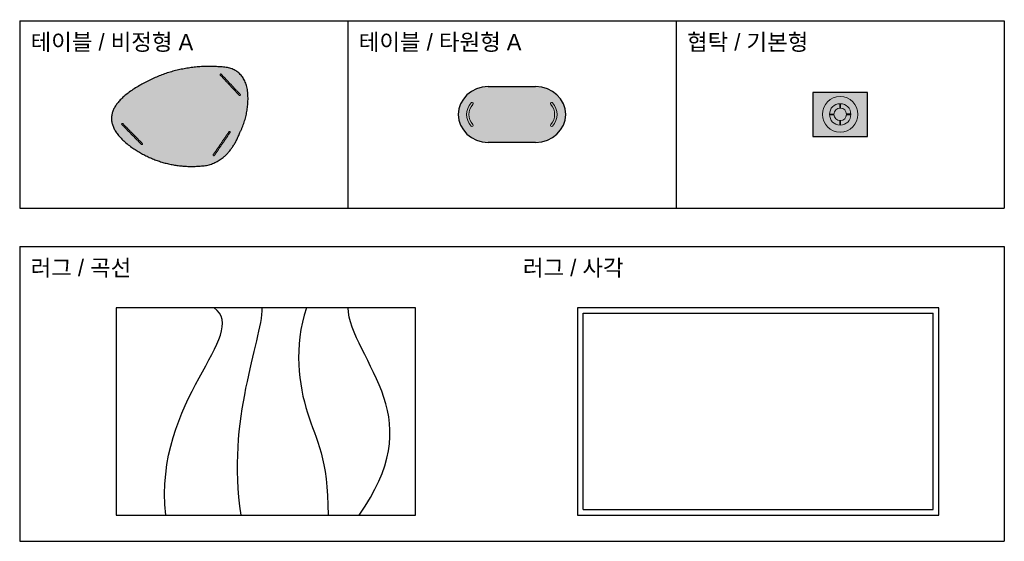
# Model space of a CAD drawing. Header units: millimetres. Extents: x 488786 to 747986, y 25193 to 95000.
# Tile 26 of 127: x 554300 to 563300, y 77235 to 82004. Entities that reach past the tile are written whole.
import ezdxf

# ---------------------------------------------------------------- set-up
doc = ezdxf.new("R2010")
doc.units = ezdxf.units.MM
for name, color, linetype in [('10. ETC', 251, 'Continuous'), ('13. TXT2', 43, 'Continuous'), ('25. 255', 255, 'Continuous'), ('6. FUR1', 181, 'Continuous'), ('9. HAT', 252, 'Continuous')]:
    doc.layers.add(name, color=color, linetype=linetype)
doc.layers.add('7. FUR2', color=241, linetype='Continuous', lineweight=5)
doc.styles.add('YUHIHA_TEXT', font='Pretendard-Regular.ttf')

# ---------------------------------------------------------------- blocks, each defined once
blk = doc.blocks.new('YUHIHA_Furniture_Table_Organic_A_Plan')
at = {"layer": '25. 255', "transparency": 33554687}
h = blk.add_hatch(color=256, dxfattribs=at)
edge = h.paths.add_edge_path(flags=0)
edge.add_spline(control_points=[(509.7, 131.3), (202.4, 454.7), (-239, 518.9)], knot_values=[0, 0, 0, 1, 1, 1], degree=2, periodic=0)
edge.add_spline(control_points=[(-239, 518.9), (-682.4, 580.7), (-588.4, 132.1)], knot_values=[0, 0, 0, 1, 1, 1], degree=2, periodic=0)
edge.add_spline(control_points=[(-588.4, 132.1), (-502, -234.4), (-192.1, -448.4)], knot_values=[0, 0, 0, 1, 1, 1], degree=2, periodic=0)
edge.add_spline(control_points=[(-192.1, -448.4), (-7.9, -554.2), (234.5, -430.6)], knot_values=[0, 0, 0, 1, 1, 1], degree=2, periodic=0)
edge.add_spline(control_points=[(234.5, -430.6), (429.1, -355.4), (550.4, -185.6)], knot_values=[0, 0, 0, 1, 1, 1], degree=2, periodic=0)
edge.add_spline(control_points=[(550.4, -185.6), (656.3, -11), (509.7, 131.3)], knot_values=[0, 0, 0, 1, 1, 1], degree=2, periodic=0)
at = {"layer": '6. FUR1', "transparency": 33554687}
for points in [[(-239, 518.9), (-682.4, 580.7), (-588.4, 132.1)], [(509.7, 131.3), (202.4, 454.7), (-239, 518.9)], [(-588.4, 132.1), (-502, -234.4), (-192.1, -448.4)], [(550.4, -185.6), (656.3, -11), (509.7, 131.3)], [(234.5, -430.6), (429.1, -355.4), (550.4, -185.6)], [(-192.1, -448.4), (-7.9, -554.2), (234.5, -430.6)]]:
    blk.add_open_spline(points, degree=2, dxfattribs=at)
at = {"layer": '7. FUR2', "transparency": 33554687}
for points in [[(-513.5, 353.5), (-515.2, 351.7), (-515.1, 349.2)], [(-515.1, 349.2), (-510, 221.8), (-504.9, 94.5)], [(-509.4, 355.5), (-511.9, 355.4), (-513.5, 353.5)], [(-505, 353.9), (-506.9, 355.6), (-509.4, 355.5)], [(-503.1, 349.7), (-503.2, 352.2), (-505, 353.9)], [(-492.8, 95), (-497.9, 222.3), (-503.1, 349.7)], [(-504.9, 94.5), (-504.6, 88.4), (-498.6, 88.7)], [(-498.6, 88.7), (-492.6, 88.9), (-492.8, 95)], [(456.8, 84.2), (455.1, 82.4), (455.1, 79.9)], [(455.1, 79.9), (457.2, -47.6), (459.3, -175)], [(461.1, 86), (458.6, 85.9), (456.8, 84.2)], [(465.4, 84.3), (463.6, 86), (461.1, 86)], [(467.2, 80.1), (467.2, 82.6), (465.4, 84.3)], [(471.4, -174.8), (469.3, -47.4), (467.2, 80.1)], [(459.3, -175), (459.4, -181.1), (465.4, -181)], [(465.4, -181), (471.5, -180.9), (471.4, -174.8)], [(167, -357.6), (43, -387.3), (-80.9, -417)], [(171.5, -358.3), (169.4, -357), (167, -357.6)], [(174.3, -362), (173.7, -359.6), (171.5, -358.3)], [(-80.9, -417), (-86.8, -418.4), (-85.4, -424.3)], [(-85.4, -424.3), (-83.9, -430.2), (-78.1, -428.8)], [(-78.1, -428.8), (45.9, -399), (169.8, -369.3)], [(169.8, -369.3), (172.2, -368.7), (173.5, -366.6)], [(173.5, -366.6), (174.8, -364.5), (174.3, -362)]]:
    blk.add_open_spline(points, degree=2, dxfattribs=at)
blk = doc.blocks.new('YUHIHA_Furniture_Table_Oval_A_Plan')
at = {"layer": '25. 255', "transparency": 33554687}
h = blk.add_hatch(color=256, dxfattribs=at)
edge = h.paths.add_edge_path(flags=0)
edge.add_line((-218.9, 232), (215.6, 232))
edge.add_ellipse((209.5, -24.7), major_axis=(-281.4, 0), ratio=0.912266, start_angle=91.24838, end_angle=268.75162, ccw=False)
edge.add_line((215.6, -281.3), (-218.9, -281.3))
edge.add_ellipse((-209.4, -24.7), major_axis=(-281.5, 0), ratio=0.912266, start_angle=631.93871, end_angle=808.06129, ccw=False)
at = {"layer": '6. FUR1', "transparency": 33554687}
for points in [[(-218.9, 232), (215.6, 232)], [(215.6, -281.3), (-218.9, -281.3)]]:
    blk.add_lwpolyline(points, dxfattribs=at)
for centre, major_axis, start_param, end_param in [((-209.4, -24.7), (281.5, 0), -4.678552, -1.604633), ((209.5, -24.7), (281.4, 0), -1.549008, 1.549008)]:
    blk.add_ellipse(centre, major_axis=major_axis, ratio=0.912266, start_param=start_param, end_param=end_param, dxfattribs=at)
at = {"layer": '7. FUR2', "transparency": 33554687}
for centre, major_axis, start_param, end_param in [((-262.4, -24.7), (0, 154.9), 0.817773, 2.325557), ((-261.4, -24.7), (0, 133.5), 0.81622, 2.325372), ((-365.7, 74), (0, 11.1), 4.001981, 7.143574), ((-365.7, -123.4), (0, 11.1), 2.306457, 5.422674)]:
    blk.add_ellipse(centre, major_axis=major_axis, ratio=0.987324, start_param=start_param, end_param=end_param, dxfattribs=at)
at = {"layer": '7. FUR2', "transparency": 33554687, "extrusion": (0, 0, -1)}
for centre, major_axis, start_param, end_param in [((362.4, 74), (0, 11.1), 4.001981, 7.143574), ((258.1, -24.7), (0, 133.5), 0.81622, 2.325372), ((259.1, -24.7), (0, 154.9), 0.817773, 2.325557), ((362.4, -123.4), (0, 11.1), 2.306457, 5.422674)]:
    blk.add_ellipse(centre, major_axis=major_axis, ratio=0.987324, start_param=start_param, end_param=end_param, dxfattribs=at)
blk = doc.blocks.new('YUHIHA_Furniture_Nightstand_Standard_Plan')
at = {"layer": '25. 255'}
blk.add_hatch(color=256, dxfattribs=at).paths.add_polyline_path([(0.25, -0.2), (0.25, 0.2), (-0.25, 0.2), (-0.25, -0.2), (0.25, -0.2)], flags=0)
at = {"layer": '6. FUR1'}
blk.add_lwpolyline([(0.25, -0.2), (0.25, 0.2), (-0.25, 0.2), (-0.25, -0.2), (0.25, -0.2)], close=True, dxfattribs=at)
at = {"layer": '7. FUR2'}
blk.add_lwpolyline([(0.1626, 0.0009, 1), (-0.1626, 0.0009, 1), (0.1626, 0.0009)], format="xyb", close=True, dxfattribs=at)
for points in [[(-0.0033, 0.0984), (-0.0033, 0.0578)], [(0.0033, 0.0984), (0.0033, 0.0578)], [(-0.0975, 0.0039), (-0.0569, 0.004)], [(0.0974, 0.0047), (0.0569, 0.0045)], [(-0.0974, -0.0028), (-0.0569, -0.0027)], [(-0.0033, -0.0965), (-0.0033, -0.056)], [(0.0033, -0.0965), (0.0033, -0.056)], [(0.0975, -0.002), (0.0569, -0.0021)]]:
    blk.add_lwpolyline(points, dxfattribs=at)
for points in [[(-0.0975, 0.0009), (-0.0975, 0.0572), (-0.0563, 0.0984), (0, 0.0984)], [(0, 0.0984), (0.0563, 0.0984), (0.0975, 0.0572), (0.0975, 0.0009)], [(0, -0.0966), (-0.0563, -0.0966), (-0.0975, -0.0554), (-0.0975, 0.0009)], [(-0.057, 0.0009), (-0.057, 0.0338), (-0.0329, 0.0579), (0, 0.0579)], [(0, -0.0561), (-0.0329, -0.0561), (-0.057, -0.032), (-0.057, 0.0009)], [(0, 0.0579), (0.0329, 0.0579), (0.057, 0.0338), (0.057, 0.0009)], [(0.057, 0.0009), (0.057, -0.032), (0.0329, -0.0561), (0, -0.0561)], [(0.0975, 0.0009), (0.0975, -0.0554), (0.0563, -0.0966), (0, -0.0966)]]:
    blk.add_open_spline(points, degree=3, dxfattribs=at)
blk = doc.blocks.new('*U310')
at = {"layer": '9. HAT'}
blk.add_lwpolyline([(0, 0), (3300, 0), (3300, 1895.93274), (0, 1895.93274)], close=True, dxfattribs=at)
at = {"layer": '9. HAT', "linetype": 'Continuous', "lineweight": -3}
for points in [[(50, 50), (50, 1845.93274)], [(50, 1845.93274), (3250, 1845.93274)], [(3250, 50), (3250, 1845.93274)], [(50, 50), (3250, 50)]]:
    blk.add_lwpolyline(points, dxfattribs=at)
blk = doc.blocks.new('*U312')
at = {"layer": '9. HAT', "transparency": 33554687}
for points, degree in [([(2736.1755, 1895.93274), (1368.0877, 1895.93274), (0, 1895.93274)], 2), ([(0, 1895.93274), (0, 947.96634), (0, 0)], 2), ([(453.6765, 0), (335.8811, 1059.14884), (1234.6178, 1652.48954), (894.3193, 1895.93274)], 3), ([(1142.9989, 0), (1003.3894, 875.91114), (1334.9621, 1587.04754), (1334.9621, 1895.93274)], 3), ([(1740.7025, 1895.93274), (1618.544, 1539.05674), (1668.7163, 1190.03274), (1748.3374, 935.89964)], 3), ([(2447.47598, 1074.41854), (2344.9502, 1384.17734), (2120.266, 1678.66634), (2120.266, 1895.93274)], 3), ([(2736.1755, 0), (2736.1755, 947.96634), (2736.1755, 1895.93274)], 2), ([(2220.6104, 0), (2530.36916, 439.63124), (2550.00176, 764.65974), (2447.47598, 1074.41854)], 3), ([(1748.3374, 935.89964), (1827.9585, 681.76664), (1937.0284, 522.52444), (1937.0284, 0)], 3), ([(0, 0), (1368.0877, 0), (2736.1755, 0)], 2)]:
    blk.add_open_spline(points, degree=degree, dxfattribs=at)

msp = doc.modelspace()

# ---------------------------------------------------------------- linework, layer by layer
at = {"layer": '10. ETC'}
for p, q in [((554300, 81994.7), (563300, 81994.7)), ((554300, 81994.7), (554300, 80280.5)), ((557300, 81994.7), (557300, 80280.5)), ((560300, 81994.7), (560300, 80280.5)), ((563300, 81994.7), (563300, 80280.5)), ((554300, 80280.5), (563300, 80280.5)), ((554300, 79930.5), (563300, 79930.5)), ((554300, 79930.5), (554300, 77234.5)), ((563300, 79930.5), (563300, 77234.5)), ((554300, 77234.5), (563300, 77234.5))]:
    msp.add_line(p, q, dxfattribs=at)

# ---------------------------------------------------------------- block references
at = {"transparency": 33554687, "rotation": 42.20427688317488}
msp.add_blockref('YUHIHA_Furniture_Table_Organic_A_Plan', (555849.6, 81133.4), dxfattribs=at)
at = {"transparency": 33554687}
msp.add_blockref('YUHIHA_Furniture_Table_Oval_A_Plan', (558800, 81162.2), dxfattribs=at)
at = {"xscale": 1000, "yscale": 1000, "zscale": 1000}
msp.add_blockref('YUHIHA_Furniture_Nightstand_Standard_Plan', (561800, 81137.6), dxfattribs=at)
at = {"layer": '9. HAT'}
for name, p in [('*U312', (555181.9, 77474.5)), ('*U310', (559400, 77474.5))]:
    msp.add_blockref(name, p, dxfattribs=at)

# ---------------------------------------------------------------- texts
at = {"layer": '13. TXT2', "color": 7, "char_height": 150, "attachment_point": 1, "style": 'YUHIHA_TEXT'}
for s, insert, width in [('테이블 / 비정형 A', (554400, 81874.7), 2800), ('테이블 / 타원형 A', (557400, 81874.7), 2800), ('협탁 / 기본형', (560400, 81874.7), 2800), ('러그 / 곡선', (554400, 79810.5), 8800), ('러그 / 사각', (558900, 79810.5), 4200)]:
    msp.add_mtext(s, dxfattribs=dict(at, insert=insert, width=width))

doc.saveas('drawing.dxf')
